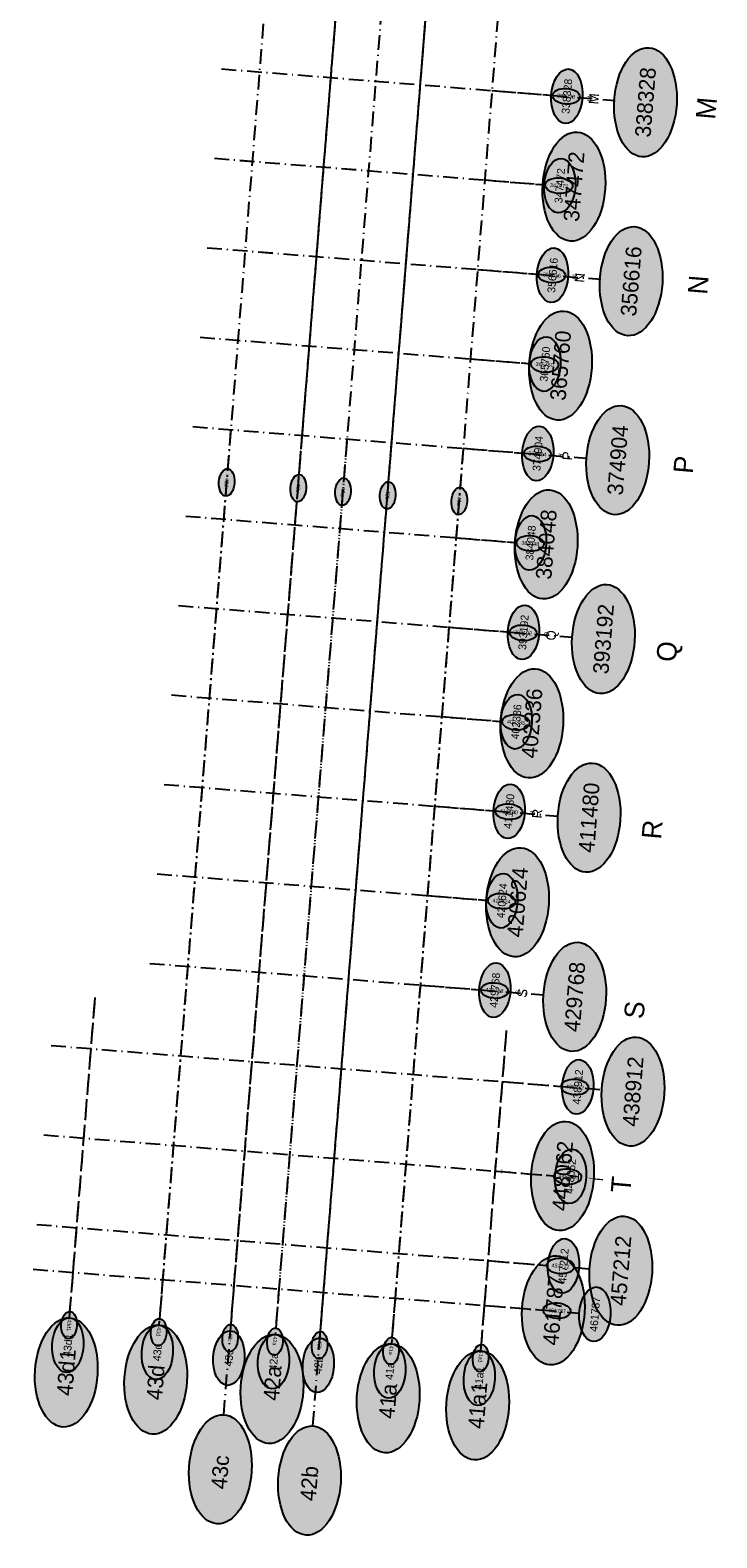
# Model space of a CAD drawing. Header units: millimetres. Extents: x 15650620 to 16199301, y 17929595 to 18752968.
# Tile 15 of 26: x 16111443 to 16181438, y 17929595 to 18083226. Entities that reach past the tile are written whole.
import ezdxf
from ezdxf.enums import TextEntityAlignment as Align

# ---------------------------------------------------------------- set-up
doc = ezdxf.new("R2010")
doc.units = ezdxf.units.MM
doc.header["$LTSCALE"] = 100
doc.linetypes.add('B_GRIDLINE', pattern=[41, 15, -5, 1, -5, 15])
for name, color, linetype in [('S-GRID-2000', 232, 'B_GRIDLINE'), ('S-GRID-2000-DIMS', 33, 'B_GRIDLINE'), ('S-GRID-2000-IDEN', 13, 'B_GRIDLINE'), ('S-GRID-300-AR09', 232, 'B_GRIDLINE'), ('S-GRID-300-AR09-IDEN', 13, 'B_GRIDLINE'), ('S-GRID-300-AR10', 232, 'B_GRIDLINE'), ('S-GRID-300-AR10-IDEN', 13, 'B_GRIDLINE'), ('S-GRID-600', 232, 'B_GRIDLINE'), ('S-GRID-600-DIMS', 33, 'Continuous'), ('S-GRID-600-IDEN', 13, 'Continuous')]:
    doc.layers.add(name, color=color, linetype=linetype)
doc.styles.add('CAA-ENG', font='caa_eng.shx')
doc.styles.add('CAA_ENG', font='caa_eng.shx')

# ---------------------------------------------------------------- blocks, each defined once
blk = doc.blocks.new('agrbb-wblock')
h = blk.add_hatch(color=255)
edge = h.paths.add_edge_path()
edge.add_ellipse((1392, 24), major_axis=(1392, 24), ratio=0.572643, start_angle=0, end_angle=360)
at = {"linetype": 'Continuous'}
blk.add_ellipse((1392, 24), major_axis=(1392, 24), ratio=0.572643, dxfattribs=at)
at = {"style": 'CAA-ENG'}
blk.add_attdef('1', text='', height=400, dxfattribs=at).set_placement((1392, 24), align=Align.MIDDLE_CENTER)

msp = doc.modelspace()

# ---------------------------------------------------------------- linework, layer by layer
at = {"layer": 'S-GRID-2000'}
for p, q in [((16135619, 18089054), (16124574, 17951277)), ((16131180, 17942141), (16142896, 18088286)), ((16147451, 18087889), (16136423, 17950327)), ((16140262, 17940993), (16152011, 18087556)), ((16159318, 18087154), (16148272, 17949377)), ((16130957, 18079284), (16171075, 18076068)), ((16130226, 18070169), (16163784, 18067479)), ((16129496, 18061054), (16169614, 18057838)), ((16128765, 18051940), (16162322, 18049249)), ((16128034, 18042825), (16168153, 18039609)), ((16127304, 18033710), (16160861, 18031020)), ((16126573, 18024595), (16166691, 18021379)), ((16125842, 18015481), (16159399, 18012790)), ((16125111, 18006366), (16165230, 18003150)), ((16124381, 17997251), (16157938, 17994561)), ((16123650, 17988136), (16163769, 17984920)), ((16115453, 17952008), (16118075, 17984708)), ((16157393, 17948646), (16160015, 17981346)), ((16113580, 17979770), (16169708, 17975271)), ((16112849, 17970650), (16162524, 17966667)), ((16112118, 17961529), (16163224, 17957432)), ((16111752, 17956968), (16161590, 17952973)), ((16166938, 17957134), (16168463, 17957012))]:
    msp.add_line(p, q, dxfattribs=at)
at = {"layer": 'S-GRID-300-AR09'}
for p, q in [((16135619, 18089054), (16131889, 18042516)), ((16139180, 18041931), (16142896, 18088286)), ((16147451, 18087889), (16143738, 18041566)), ((16148295, 18041201), (16152011, 18087556)), ((16159318, 18087154), (16155587, 18040616)), ((16130957, 18079284), (16158510, 18077075)), ((16130227, 18070169), (16157779, 18067960)), ((16129496, 18061054), (16157048, 18058846)), ((16128765, 18051940), (16156318, 18049731)), ((16128034, 18042825), (16155587, 18040616))]:
    msp.add_line(p, q, dxfattribs=at)
at = {"layer": 'S-GRID-300-AR09-IDEN'}
for p, q in [((16158510, 18077075), (16164685, 18076580)), ((16157779, 18067960), (16163954, 18067465)), ((16157048, 18058846), (16163223, 18058351)), ((16156318, 18049731), (16162493, 18049236)), ((16131889, 18042516), (16131569, 18038529)), ((16138861, 18037944), (16139180, 18041931)), ((16143738, 18041566), (16143418, 18037579)), ((16147975, 18037213), (16148295, 18041201)), ((16155587, 18040616), (16155267, 18036629)), ((16155587, 18040616), (16161762, 18040121))]:
    msp.add_line(p, q, dxfattribs=at)
at = {"layer": 'S-GRID-300-AR10'}
for p, q in [((16131889, 18042516), (16124946, 17955911)), ((16128034, 18042825), (16155587, 18040616)), ((16128034, 18042825), (16155587, 18040616)), ((16132237, 17955326), (16139180, 18041931)), ((16143738, 18041566), (16136795, 17954961)), ((16141352, 17954595), (16148295, 18041201)), ((16155587, 18040616), (16148644, 17954011)), ((16127304, 18033710), (16154856, 18031501)), ((16126573, 18024595), (16154125, 18022387)), ((16125842, 18015481), (16153395, 18013272)), ((16125112, 18006366), (16152664, 18004157)), ((16124381, 17997251), (16151933, 17995042)), ((16123650, 17988136), (16151203, 17985927)), ((16115825, 17956642), (16118075, 17984708)), ((16157765, 17953280), (16160015, 17981346)), ((16113580, 17979770), (16159593, 17976082)), ((16112849, 17970650), (16158862, 17966961)), ((16112118, 17961529), (16158130, 17957840)), ((16111752, 17956968), (16157765, 17953280))]:
    msp.add_line(p, q, dxfattribs=at)
at = {"layer": 'S-GRID-300-AR10-IDEN'}
for p, q in [((16155587, 18040616), (16161762, 18040121)), ((16154856, 18031501), (16161031, 18031006)), ((16154125, 18022387), (16160301, 18021891)), ((16153395, 18013272), (16159570, 18012777)), ((16152664, 18004157), (16158839, 18003662)), ((16151933, 17995042), (16158109, 17994547)), ((16151203, 17985927), (16157378, 17985432)), ((16159593, 17976082), (16165574, 17975602)), ((16158862, 17966961), (16164842, 17966481)), ((16115505, 17952655), (16115825, 17956642)), ((16158130, 17957840), (16164111, 17957361)), ((16124946, 17955911), (16124626, 17951924)), ((16131918, 17951339), (16132237, 17955326)), ((16136795, 17954961), (16136475, 17950974)), ((16141033, 17950608), (16141352, 17954595)), ((16148644, 17954011), (16148324, 17950024)), ((16157445, 17949292), (16157765, 17953280)), ((16157765, 17953280), (16163746, 17952800))]:
    msp.add_line(p, q, dxfattribs=at)
at = {"layer": 'S-GRID-600'}
for p, q in [((16135619, 18089054), (16124574, 17951277)), ((16131866, 17950692), (16142896, 18088286)), ((16147451, 18087889), (16136423, 17950327)), ((16140981, 17949962), (16152011, 18087556)), ((16159318, 18087154), (16148272, 17949377)), ((16130957, 18079284), (16164514, 18076594)), ((16130227, 18070169), (16163784, 18067479)), ((16129496, 18061054), (16163053, 18058364)), ((16128765, 18051940), (16162322, 18049249)), ((16128034, 18042825), (16161591, 18040135)), ((16127304, 18033710), (16160861, 18031020)), ((16126573, 18024595), (16160130, 18021905)), ((16125842, 18015481), (16159399, 18012790)), ((16125112, 18006366), (16158669, 18003676)), ((16124381, 17997251), (16157938, 17994561)), ((16123650, 17988136), (16157208, 17985446)), ((16115453, 17952008), (16118075, 17984708)), ((16157393, 17948646), (16160015, 17981346)), ((16113580, 17979770), (16165667, 17975595)), ((16112849, 17970650), (16164936, 17966474)), ((16112118, 17961529), (16164204, 17957353)), ((16111752, 17956968), (16167420, 17952506))]:
    msp.add_line(p, q, dxfattribs=at)

# ---------------------------------------------------------------- block references
at = {"layer": 'S-GRID-2000-IDEN', "xscale": 4, "yscale": 4, "zscale": 4}
for p, rotation, values in [((16173813, 18070319), 85.41651047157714, {'1': '338328'}), ((16166517, 18061728), 85.37016423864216, {'1': '347472'}), ((16172347, 18052088), 85.37016423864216, {'1': '356616'}), ((16165157, 18043492), 85.41700430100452, {'1': '365760'}), ((16170987, 18033852), 85.41700430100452, {'1': '374904'}), ((16163695, 18025263), 85.41700430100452, {'1': '384048'}), ((16169526, 18015622), 85.41700430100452, {'1': '393192'}), ((16162234, 18007033), 85.41700430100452, {'1': '402336'}), ((16168067, 17997425), 85.41700433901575, {'1': '411480'}), ((16160772, 17988804), 85.41700433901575, {'1': '420624'}), ((16166603, 17979163), 85.41700433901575, {'1': '429768'}), ((16172543, 17969514), 85.41700433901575, {'1': '438912'}), ((16165359, 17960910), 85.41700433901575, {'1': '448062'}), ((16171298, 17951255), 85.41700433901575, {'1': '457212'}), ((16164425, 17947216), 85.41700433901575, {'1': '461787'}), ((16114774, 17940890), 85.41700433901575, {'1': '  43d1  '}), ((16123895, 17940160), 85.41700433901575, {'1': '  43d   '}), ((16135743, 17939210), 85.41673838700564, {'1': '  42a'}), ((16147592, 17938261), 85.41700433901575, {'1': '  41a   '}), ((16156712, 17937530), 85.41700433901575, {'1': '  41a1  '}), ((16130484, 17931025), 85.41673838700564, {'1': '  43c   '}), ((16139566, 17929877), 85.41700433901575, {'1': '  42b   '})]:
    msp.add_blockref('agrbb-wblock', p, dxfattribs=dict(at, rotation=rotation)).add_auto_attribs(values)
at = {"layer": 'S-GRID-300-AR09-IDEN'}
for p, rotation, values in [((16164685, 18076580), 355.4165301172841, {'1': '338328'}), ((16163954, 18067465), 355.4164724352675, {'1': '347472'}), ((16163954, 18067465), 355.4165301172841, {'1': '347472'}), ((16163223, 18058351), 355.4164724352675, {'1': '356616'}), ((16162493, 18049238), 355.4164724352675, {'1': '365760'}), ((16161762, 18040125), 355.4164724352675, {'1': '374904'}), ((16161762, 18040125), 355.4164724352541, {'1': '374904'}), ((16131569, 18038529), 265.4165301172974, {'1': '43d'}), ((16138861, 18037944), 265.4165301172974, {'1': '43c'}), ((16143418, 18037579), 265.4165301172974, {'1': '42a'}), ((16147975, 18037213), 265.4165301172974, {'1': '42b'}), ((16155267, 18036629), 265.4165301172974, {'1': '41a'})]:
    msp.add_blockref('agrbb-wblock', p, dxfattribs=dict(at, rotation=rotation)).add_auto_attribs(values)
at = {"layer": 'S-GRID-300-AR10-IDEN'}
for p, rotation, values in [((16161763, 18040128), 355.4164724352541, {'1': '374904'}), ((16161032, 18031012), 355.4164724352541, {'1': '384048'}), ((16160301, 18021899), 355.4164724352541, {'1': '393192'}), ((16159571, 18012786), 355.4164724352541, {'1': '402336'}), ((16158840, 18003673), 355.4164724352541, {'1': '411480'}), ((16158109, 17994558), 355.4164724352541, {'1': '420624'}), ((16157380, 17985454), 355.4164724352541, {'1': '429768'}), ((16165574, 17975613), 355.4164724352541, {'1': '438912'}), ((16164844, 17966500), 355.4164724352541, {'1': '448062'}), ((16164113, 17957379), 355.4164724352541, {'1': '457212'}), ((16163747, 17952819), 355.4164724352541, {'1': '461787'}), ((16115505, 17952655), 265.4164724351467, {'1': '  43d1  '}), ((16124626, 17951924), 265.4164724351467, {'1': '  43d   '}), ((16131918, 17951340), 265.4162064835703, {'1': '  43c   '}), ((16136475, 17950974), 265.4162064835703, {'1': ' 42a  '}), ((16141033, 17950609), 265.4164724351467, {'1': '  42b  '}), ((16148324, 17950024), 265.4164724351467, {'1': '  41a   '}), ((16157445, 17949293), 265.4164724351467, {'1': '41a1  '})]:
    msp.add_blockref('agrbb-wblock', p, dxfattribs=dict(at, rotation=rotation)).add_auto_attribs(values)
at = {"layer": 'S-GRID-600-IDEN', "xscale": 2, "yscale": 2, "zscale": 2}
for p, rotation, values in [((16165980, 18073711), 85.41651047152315, {'1': '338328'}), ((16165247, 18064595), 85.37016423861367, {'1': '347472'}), ((16164516, 18055476), 85.37016423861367, {'1': '356616'}), ((16163744, 18046420), 85.41700430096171, {'1': '365760'}), ((16163014, 18037309), 85.41700430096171, {'1': '374904'}), ((16162284, 18028198), 85.41700430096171, {'1': '384048'}), ((16161553, 18019087), 85.41700430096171, {'1': '393192'}), ((16160823, 18009975), 85.41700430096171, {'1': '402336'}), ((16160091, 18000847), 85.41700433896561, {'1': '411480'}), ((16159361, 17991735), 85.41700433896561, {'1': '420624'}), ((16158630, 17982624), 85.41700433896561, {'1': '429768'}), ((16167089, 17972768), 85.41700433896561, {'1': '438912'}), ((16166358, 17963648), 85.41700433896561, {'1': '448062'}), ((16165627, 17954527), 85.41700433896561, {'1': '457212'}), ((16168835, 17949599), 85.41653916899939, {'1': '461787'}), ((16115114, 17946449), 85.41700433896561, {'1': '43d1'}), ((16124235, 17945718), 85.41700433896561, {'1': '43d'}), ((16131526, 17945134), 85.4167383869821, {'1': '43c'}), ((16136083, 17944769), 85.4167383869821, {'1': '42a'}), ((16140641, 17944403), 85.41700433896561, {'1': '42b'}), ((16147932, 17943819), 85.41700433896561, {'1': '41a'}), ((16157053, 17943088), 85.41700433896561, {'1': '41a1'})]:
    msp.add_blockref('agrbb-wblock', p, dxfattribs=dict(at, rotation=rotation)).add_auto_attribs(values)

# ---------------------------------------------------------------- texts
at = {"layer": 'S-GRID-2000-DIMS', "style": 'CAA_ENG'}
for s, rotation, p in [('M', 85, (16180370, 18075271)), ('N', 85.41654, (16179536, 18057276)), ('P', 85, (16178068, 18038952)), ('Q', 85, (16176346, 18019915)), ('R', 85, (16174841, 18001769)), ('S', 85, (16173044, 17983390)), ('T', 85, (16171684, 17965592))]:
    msp.add_text(s, height=2000, rotation=rotation, dxfattribs=at).set_placement(p, align=Align.MIDDLE_CENTER)
at = {"layer": 'S-GRID-300-AR09-IDEN'}
for s, rotation, style, p in [('M', 265.41653, 'CAA_ENG', (16168456, 18076278)), ('N', 265.416, 'CAA-ENG', (16166935, 18058099)), ('P', 265.416, 'CAA-ENG', (16163326, 18040048)), ('P', 265.416, 'CAA-ENG', (16165538, 18039871))]:
    msp.add_text(s, height=500, rotation=rotation, dxfattribs=dict(at, style=style)).set_placement(p, align=Align.MIDDLE_CENTER)
at = {"layer": 'S-GRID-300-AR10-IDEN'}
for s, height, rotation, style, p in [('P', 500, 265.416, 'CAA-ENG', (16165538, 18039874)), ('Q', 500, 265.416, 'CAA-ENG', (16164077, 18021645)), ('R', 500, 265.416, 'CAA-ENG', (16162616, 18003419)), ('S', 500, 265.416, 'CAA-ENG', (16161154, 17985189)), ('T', 500, 265.416, 'CAA-ENG', (16159307, 17966955)), ('T', 1000, 265.41652, 'CAA_ENG', (16166889, 17966415)), ('T', 500, 265.416, 'CAA-ENG', (16168619, 17966238))]:
    msp.add_text(s, height=height, rotation=rotation, dxfattribs=dict(at, style=style)).set_placement(p, align=Align.MIDDLE_CENTER)
at = {"layer": 'S-GRID-600-DIMS', "style": 'CAA_ENG'}
for s, rotation, p in [('M', 85.41652, (16168901, 18076230)), ('N', 85.41652, (16167458, 18057998)), ('P', 85.41652, (16166200, 18039847)), ('Q', 85.41652, (16164547, 18021557)), ('R', 85.41652, (16163123, 18003391)), ('S', 80.83302, (16161610, 17985103)), ('T', 85.41652, (16169345, 17966131))]:
    msp.add_text(s, height=1000, rotation=rotation, dxfattribs=at).set_placement(p, align=Align.MIDDLE_CENTER)

doc.saveas('drawing.dxf')
